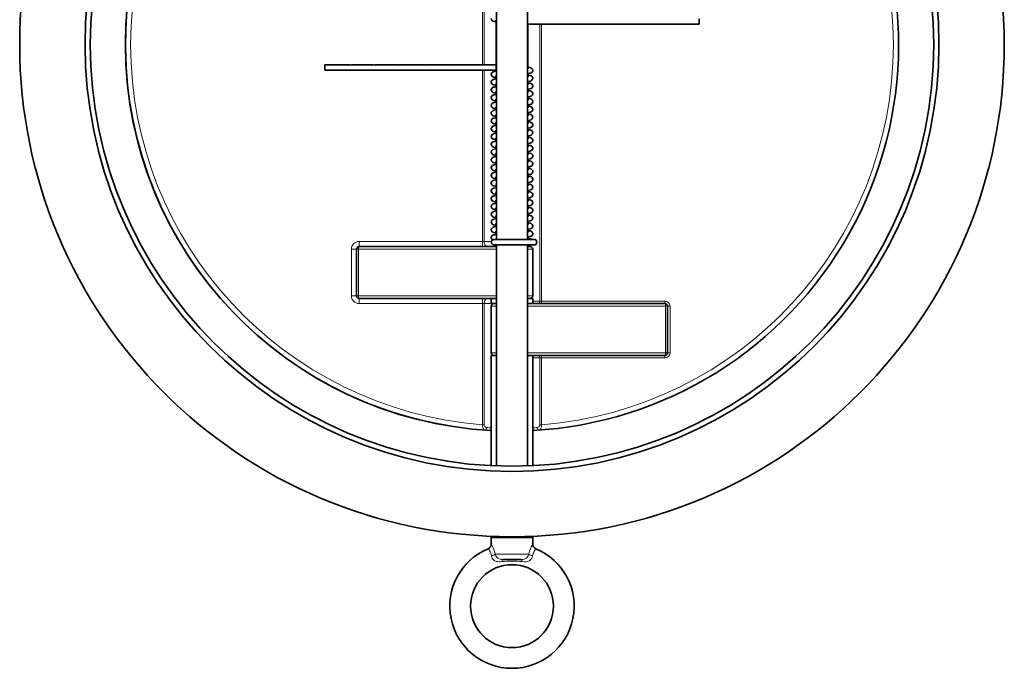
# Model space of a CAD drawing. Extents: x 60 to 778, y 256 to 905.
# Tile 2 of 12: x 332 to 522, y 256 to 381. Entities that reach past the tile are written whole.
import ezdxf

# ---------------------------------------------------------------- set-up
doc = ezdxf.new("R2010")
doc.units = 0

msp = doc.modelspace()

# ---------------------------------------------------------------- linework, layer by layer
at = {"color": 7, "lineweight": 13}
for p, q in [((421.54, 372.73), (421.54, 426.18)), ((421.9, 372.73), (421.9, 426.18)), ((432.6, 327.18), (432.6, 380.63)), ((432.96, 327.18), (432.96, 380.63)), ((421.54, 338.68), (421.54, 371.73)), ((421.9, 338.68), (421.9, 371.73)), ((421.54, 338.68), (397.75, 338.68)), ((397.62, 337.18), (424.25, 337.18)), ((397.62, 328.18), (424.25, 328.18)), ((432.96, 327.18), (456.75, 327.18)), ((421.54, 326.68), (397.75, 326.68)), ((421.54, 303.3), (421.54, 326.68)), ((421.9, 303.3), (421.9, 326.68)), ((430.25, 326.18), (456.88, 326.18)), ((430.25, 317.18), (456.88, 317.18)), ((432.6, 303.3), (432.6, 316.18)), ((432.96, 303.3), (432.96, 316.18)), ((432.96, 316.18), (456.75, 316.18))]:
    msp.add_line(p, q, dxfattribs=at)
at = {"color": 7, "lineweight": 35}
for p, q in [((424.25, 414.33), (424.25, 339.03)), ((430.25, 414.33), (430.25, 339.03)), ((397.75, 337.68), (424.25, 337.68)), ((424.25, 338.03), (424.25, 295.36)), ((430.25, 338.03), (430.25, 295.36)), ((397.75, 327.68), (424.25, 327.68)), ((430.25, 326.68), (456.75, 326.68)), ((423.25, 316.68), (423.25, 295.4)), ((430.25, 316.68), (456.75, 316.68)), ((431.25, 316.68), (431.25, 295.4))]:
    msp.add_line(p, q, dxfattribs=at)
at = {"color": 7, "lineweight": 35, "ltscale": 0.013646}
for p, q in [((423.98, 381.27), (424.25, 381.32)), ((430.52, 372.09), (430.25, 372.04))]:
    msp.add_line(p, q, dxfattribs=at)
at = {"color": 7, "lineweight": 13, "ltscale": 0.477554}
msp.add_line((424.1, 371.53), (424.1, 381.08), dxfattribs=at)
at = {"color": 7, "lineweight": 35, "ltscale": 0.488479}
msp.add_line((424.25, 381.32), (424.25, 371.55), dxfattribs=at)
at = {"color": 7, "lineweight": 35, "ltscale": 0.416539}
msp.add_line((424.25, 372.73), (424.25, 381.06), dxfattribs=at)
at = {"color": 7, "lineweight": 13, "ltscale": 0.417449}
msp.add_line((430.4, 372.28), (430.4, 380.63), dxfattribs=at)
at = {"color": 7, "lineweight": 35, "ltscale": 0.241701}
for p, q in [((463.35, 380.63), (458.51, 380.63)), ((391.16, 372.73), (395.99, 372.73)), ((405.66, 371.73), (410.49, 371.73)), ((410.49, 371.73), (415.33, 371.73))]:
    msp.add_line(p, q, dxfattribs=at)
at = {"color": 7, "lineweight": 35, "ltscale": 0.241699}
for p, q in [((395.99, 371.73), (400.82, 371.73)), ((400.82, 371.73), (405.66, 371.73))]:
    msp.add_line(p, q, dxfattribs=at)
at = {"color": 7, "lineweight": 35, "ltscale": 0.258362}
msp.add_line((415.33, 371.73), (420.49, 371.73), dxfattribs=at)
at = {"color": 7, "lineweight": 35, "ltscale": 0.013614}
msp.add_line((424.25, 370.54), (423.98, 370.49), dxfattribs=at)
at = {"color": 7, "lineweight": 35, "ltscale": 0.009056}
msp.add_line((424.25, 371.55), (424.25, 371.73), dxfattribs=at)
at = {"color": 7, "lineweight": 35, "ltscale": 0.024581}
msp.add_line((424.25, 370.54), (424.25, 370.05), dxfattribs=at)
at = {"color": 7, "lineweight": 35, "ltscale": 0.013636}
msp.add_line((430.52, 370.59), (430.25, 370.54), dxfattribs=at)
at = {"color": 7, "lineweight": 13, "ltscale": 0.013632}
for p, q in [((430.4, 370.78), (430.4, 371.05)), ((424.1, 370.03), (424.1, 370.3)), ((430.4, 355.78), (430.4, 356.05)), ((424.1, 341.53), (424.1, 341.8))]:
    msp.add_line(p, q, dxfattribs=at)
at = {"color": 7, "lineweight": 35, "ltscale": 0.013593}
msp.add_line((424.25, 369.04), (423.98, 368.99), dxfattribs=at)
at = {"color": 7, "lineweight": 13, "ltscale": 0.013635}
msp.add_line((424.1, 368.53), (424.1, 368.8), dxfattribs=at)
at = {"color": 7, "lineweight": 35, "ltscale": 0.002516}
msp.add_line((424.25, 370.05), (424.2, 370.04), dxfattribs=at)
at = {"color": 7, "lineweight": 35, "ltscale": 0.011701}
msp.add_line((424.25, 370.05), (424.25, 370.28), dxfattribs=at)
at = {"color": 7, "lineweight": 35, "ltscale": 0.024558}
for p, q in [((424.25, 369.04), (424.25, 368.55)), ((424.25, 358.54), (424.25, 358.05)), ((424.25, 348.04), (424.25, 347.55)), ((424.25, 340.54), (424.25, 340.05))]:
    msp.add_line(p, q, dxfattribs=at)
at = {"color": 7, "lineweight": 35, "ltscale": 0.011679}
for p, q in [((424.25, 368.55), (424.25, 368.78)), ((424.25, 356.55), (424.25, 356.78)), ((424.25, 343.05), (424.25, 343.28))]:
    msp.add_line(p, q, dxfattribs=at)
at = {"color": 7, "lineweight": 35, "ltscale": 0.00386}
msp.add_line((430.33, 369.05), (430.25, 369.04), dxfattribs=at)
at = {"color": 7, "lineweight": 35, "ltscale": 0.009959}
msp.add_line((430.52, 369.09), (430.32, 369.05), dxfattribs=at)
at = {"color": 7, "lineweight": 13, "ltscale": 0.01362}
msp.add_line((430.4, 369.28), (430.4, 369.55), dxfattribs=at)
at = {"color": 7, "lineweight": 35, "ltscale": 0.013592}
for p, q in [((424.25, 367.54), (423.98, 367.49)), ((424.25, 363.04), (423.98, 362.99))]:
    msp.add_line(p, q, dxfattribs=at)
at = {"color": 7, "lineweight": 13, "ltscale": 0.013633}
for p, q in [((424.1, 367.03), (424.1, 367.3)), ((424.1, 353.53), (424.1, 353.8)), ((424.1, 350.53), (424.1, 350.8))]:
    msp.add_line(p, q, dxfattribs=at)
at = {"color": 7, "lineweight": 35, "ltscale": 0.024559}
for p, q in [((424.25, 367.54), (424.25, 367.05)), ((424.25, 351.04), (424.25, 350.55))]:
    msp.add_line(p, q, dxfattribs=at)
at = {"color": 7, "lineweight": 35, "ltscale": 0.01168}
for p, q in [((424.25, 367.05), (424.25, 367.28)), ((424.25, 359.55), (424.25, 359.78)), ((424.25, 353.55), (424.25, 353.78))]:
    msp.add_line(p, q, dxfattribs=at)
at = {"color": 7, "lineweight": 35, "ltscale": 0.013629}
msp.add_line((430.52, 367.59), (430.25, 367.54), dxfattribs=at)
at = {"color": 7, "lineweight": 13, "ltscale": 0.013621}
for p, q in [((430.4, 367.78), (430.4, 368.05)), ((430.4, 363.28), (430.4, 363.55))]:
    msp.add_line(p, q, dxfattribs=at)
at = {"color": 7, "lineweight": 35, "ltscale": 0.013604}
msp.add_line((424.25, 366.04), (423.98, 365.99), dxfattribs=at)
at = {"color": 7, "lineweight": 13, "ltscale": 0.01364}
for p, q in [((424.1, 365.53), (424.1, 365.8)), ((424.1, 343.03), (424.1, 343.3))]:
    msp.add_line(p, q, dxfattribs=at)
at = {"color": 7, "lineweight": 35, "ltscale": 0.02456}
for p, q in [((424.25, 366.04), (424.25, 365.55)), ((424.25, 343.54), (424.25, 343.05))]:
    msp.add_line(p, q, dxfattribs=at)
at = {"color": 7, "lineweight": 35, "ltscale": 0.011688}
for p, q in [((424.25, 365.55), (424.25, 365.78)), ((424.25, 349.05), (424.25, 349.28))]:
    msp.add_line(p, q, dxfattribs=at)
at = {"color": 7, "lineweight": 13, "ltscale": 0.013622}
for p, q in [((430.4, 366.28), (430.4, 366.55)), ((424.1, 347.53), (424.1, 347.8))]:
    msp.add_line(p, q, dxfattribs=at)
at = {"color": 7, "lineweight": 13, "ltscale": 0.013625}
for p, q in [((430.4, 364.78), (430.4, 365.05)), ((430.4, 342.28), (430.4, 342.55))]:
    msp.add_line(p, q, dxfattribs=at)
at = {"color": 7, "lineweight": 35, "ltscale": 0.001911}
msp.add_line((430.52, 366.09), (430.48, 366.08), dxfattribs=at)
at = {"color": 7, "lineweight": 35, "ltscale": 0.013595}
for p, q in [((424.25, 364.54), (423.98, 364.49)), ((430.52, 348.09), (430.25, 348.04))]:
    msp.add_line(p, q, dxfattribs=at)
at = {"color": 7, "lineweight": 13, "ltscale": 0.013641}
msp.add_line((424.1, 364.03), (424.1, 364.3), dxfattribs=at)
at = {"color": 7, "lineweight": 35, "ltscale": 0.024572}
for p, q in [((424.25, 364.54), (424.25, 364.05)), ((424.25, 345.04), (424.25, 344.55))]:
    msp.add_line(p, q, dxfattribs=at)
at = {"color": 7, "lineweight": 35, "ltscale": 0.011683}
msp.add_line((424.25, 364.05), (424.25, 364.28), dxfattribs=at)
at = {"color": 7, "lineweight": 35, "ltscale": 0.024562}
for p, q in [((424.25, 363.04), (424.25, 362.55)), ((424.25, 355.54), (424.25, 355.05))]:
    msp.add_line(p, q, dxfattribs=at)
at = {"color": 7, "lineweight": 35, "ltscale": 0.013652}
msp.add_line((430.52, 364.59), (430.25, 364.54), dxfattribs=at)
at = {"color": 7, "lineweight": 35, "ltscale": 0.000224}
msp.add_line((423.99, 361.49), (423.98, 361.49), dxfattribs=at)
at = {"color": 7, "lineweight": 13, "ltscale": 0.013634}
msp.add_line((424.1, 362.53), (424.1, 362.8), dxfattribs=at)
at = {"color": 7, "lineweight": 13, "ltscale": 0.013658}
msp.add_line((424.1, 361.03), (424.1, 361.3), dxfattribs=at)
at = {"color": 7, "lineweight": 35, "ltscale": 0.004168}
msp.add_line((424.17, 362.79), (424.25, 362.78), dxfattribs=at)
at = {"color": 7, "lineweight": 35, "ltscale": 0.011662}
msp.add_line((424.25, 362.55), (424.25, 362.78), dxfattribs=at)
at = {"color": 7, "lineweight": 35, "ltscale": 0.024556}
msp.add_line((424.25, 361.54), (424.25, 361.05), dxfattribs=at)
at = {"color": 7, "lineweight": 35, "ltscale": 0.011684}
for p, q in [((424.25, 361.05), (424.25, 361.28)), ((424.25, 355.05), (424.25, 355.28))]:
    msp.add_line(p, q, dxfattribs=at)
at = {"color": 7, "lineweight": 35, "ltscale": 0.013638}
msp.add_line((430.52, 361.59), (430.25, 361.54), dxfattribs=at)
at = {"color": 7, "lineweight": 13, "ltscale": 0.013616}
msp.add_line((430.4, 361.78), (430.4, 362.05), dxfattribs=at)
at = {"color": 7, "lineweight": 35, "ltscale": 0.013585}
for p, q in [((424.25, 360.04), (423.98, 359.99)), ((424.25, 349.54), (423.98, 349.49)), ((430.52, 346.59), (430.25, 346.54))]:
    msp.add_line(p, q, dxfattribs=at)
at = {"color": 7, "lineweight": 13, "ltscale": 0.013618}
msp.add_line((424.1, 359.53), (424.1, 359.8), dxfattribs=at)
at = {"color": 7, "lineweight": 35, "ltscale": 0.024564}
msp.add_line((424.25, 360.04), (424.25, 359.55), dxfattribs=at)
at = {"color": 7, "lineweight": 35, "ltscale": 0.013632}
msp.add_line((430.52, 360.09), (430.25, 360.04), dxfattribs=at)
at = {"color": 7, "lineweight": 13, "ltscale": 0.013623}
for p, q in [((430.4, 360.28), (430.4, 360.55)), ((430.4, 349.78), (430.4, 350.05))]:
    msp.add_line(p, q, dxfattribs=at)
at = {"color": 7, "lineweight": 35, "ltscale": 0.000901}
msp.add_line((431.25, 359.66), (431.25, 359.64), dxfattribs=at)
at = {"color": 7, "lineweight": 13, "ltscale": 0.013639}
for p, q in [((424.1, 358.03), (424.1, 358.3)), ((430.4, 343.78), (430.4, 344.05))]:
    msp.add_line(p, q, dxfattribs=at)
at = {"color": 7, "lineweight": 35, "ltscale": 0.011678}
msp.add_line((424.25, 358.05), (424.25, 358.28), dxfattribs=at)
at = {"color": 7, "lineweight": 35, "ltscale": 0.013643}
msp.add_line((430.52, 358.59), (430.25, 358.54), dxfattribs=at)
at = {"color": 7, "lineweight": 13, "ltscale": 0.013614}
msp.add_line((430.4, 358.78), (430.4, 359.05), dxfattribs=at)
at = {"color": 7, "lineweight": 13, "ltscale": 0.013609}
msp.add_line((430.4, 357.28), (430.4, 357.55), dxfattribs=at)
at = {"color": 7, "lineweight": 35, "ltscale": 0.013586}
msp.add_line((424.25, 357.04), (423.98, 356.99), dxfattribs=at)
at = {"color": 7, "lineweight": 35, "ltscale": 0.013584}
for p, q in [((424.25, 355.54), (423.98, 355.49)), ((424.25, 351.04), (423.98, 350.99))]:
    msp.add_line(p, q, dxfattribs=at)
at = {"color": 7, "lineweight": 13, "ltscale": 0.013651}
msp.add_line((424.1, 356.53), (424.1, 356.8), dxfattribs=at)
at = {"color": 7, "lineweight": 13, "ltscale": 0.013636}
msp.add_line((424.1, 355.03), (424.1, 355.3), dxfattribs=at)
at = {"color": 7, "lineweight": 35, "ltscale": 0.024551}
msp.add_line((424.25, 357.04), (424.25, 356.55), dxfattribs=at)
at = {"color": 7, "lineweight": 35, "ltscale": 0.013624}
msp.add_line((430.52, 357.09), (430.25, 357.04), dxfattribs=at)
at = {"color": 7, "lineweight": 35, "ltscale": 0.002023}
msp.add_line((430.29, 355.55), (430.25, 355.54), dxfattribs=at)
at = {"color": 7, "lineweight": 35, "ltscale": 0.011785}
msp.add_line((430.52, 355.59), (430.29, 355.54), dxfattribs=at)
at = {"color": 7, "lineweight": 35, "ltscale": 0.013589}
for p, q in [((424.25, 354.04), (423.98, 353.99)), ((430.52, 345.09), (430.25, 345.04))]:
    msp.add_line(p, q, dxfattribs=at)
at = {"color": 7, "lineweight": 35, "ltscale": 0.024555}
msp.add_line((424.25, 354.04), (424.25, 353.55), dxfattribs=at)
at = {"color": 7, "lineweight": 35, "ltscale": 0.013612}
msp.add_line((430.52, 354.09), (430.25, 354.04), dxfattribs=at)
at = {"color": 7, "lineweight": 13, "ltscale": 0.013629}
for p, q in [((430.4, 354.28), (430.4, 354.55)), ((424.1, 346.03), (424.1, 346.3)), ((430.4, 339.28), (430.4, 339.55))]:
    msp.add_line(p, q, dxfattribs=at)
at = {"color": 7, "lineweight": 35, "ltscale": 0.013573}
msp.add_line((424.25, 352.54), (423.98, 352.49), dxfattribs=at)
at = {"color": 7, "lineweight": 13, "ltscale": 0.013628}
for p, q in [((424.1, 352.03), (424.1, 352.3)), ((430.4, 351.28), (430.4, 351.55))]:
    msp.add_line(p, q, dxfattribs=at)
at = {"color": 7, "lineweight": 35, "ltscale": 0.024578}
msp.add_line((424.25, 352.54), (424.25, 352.05), dxfattribs=at)
at = {"color": 7, "lineweight": 35, "ltscale": 0.011695}
msp.add_line((424.25, 352.05), (424.25, 352.28), dxfattribs=at)
at = {"color": 7, "lineweight": 13, "ltscale": 0.013627}
for p, q in [((430.4, 352.78), (430.4, 353.05)), ((430.4, 346.78), (430.4, 347.05))]:
    msp.add_line(p, q, dxfattribs=at)
at = {"color": 7, "lineweight": 35, "ltscale": 0.011675}
for p, q in [((424.25, 350.55), (424.25, 350.78)), ((424.25, 347.55), (424.25, 347.78))]:
    msp.add_line(p, q, dxfattribs=at)
at = {"color": 7, "lineweight": 35, "ltscale": 0.013606}
msp.add_line((430.52, 351.09), (430.25, 351.04), dxfattribs=at)
at = {"color": 7, "lineweight": 13, "ltscale": 0.013631}
for p, q in [((424.1, 349.03), (424.1, 349.3)), ((424.1, 344.53), (424.1, 344.8))]:
    msp.add_line(p, q, dxfattribs=at)
at = {"color": 7, "lineweight": 35, "ltscale": 0.001374}
msp.add_line((424.22, 349.29), (424.25, 349.28), dxfattribs=at)
at = {"color": 7, "lineweight": 35, "ltscale": 0.02457}
msp.add_line((424.25, 349.54), (424.25, 349.05), dxfattribs=at)
at = {"color": 7, "lineweight": 13, "ltscale": 0.013637}
msp.add_line((430.4, 348.28), (430.4, 348.55), dxfattribs=at)
at = {"color": 7, "lineweight": 35, "ltscale": 0.013579}
msp.add_line((424.25, 346.54), (423.98, 346.49), dxfattribs=at)
at = {"color": 7, "lineweight": 35, "ltscale": 0.024563}
for p, q in [((424.25, 346.54), (424.25, 346.05)), ((424.25, 342.04), (424.25, 341.55))]:
    msp.add_line(p, q, dxfattribs=at)
at = {"color": 7, "lineweight": 35, "ltscale": 0.011674}
for p, q in [((424.25, 346.05), (424.25, 346.28)), ((424.25, 341.55), (424.25, 341.78))]:
    msp.add_line(p, q, dxfattribs=at)
at = {"color": 7, "lineweight": 35, "ltscale": 0.01167}
msp.add_line((424.25, 344.55), (424.25, 344.78), dxfattribs=at)
at = {"color": 7, "lineweight": 13, "ltscale": 0.01361}
msp.add_line((430.4, 345.28), (430.4, 345.55), dxfattribs=at)
at = {"color": 7, "lineweight": 35, "ltscale": 0.013565}
for p, q in [((424.25, 343.54), (423.98, 343.49)), ((430.52, 340.59), (430.25, 340.54))]:
    msp.add_line(p, q, dxfattribs=at)
at = {"color": 7, "lineweight": 35, "ltscale": 0.013575}
msp.add_line((424.25, 342.04), (423.98, 341.99), dxfattribs=at)
at = {"color": 7, "lineweight": 35, "ltscale": 0.013566}
msp.add_line((430.52, 343.59), (430.25, 343.54), dxfattribs=at)
at = {"color": 7, "lineweight": 35, "ltscale": 0.000439}
msp.add_line((430.26, 342.04), (430.25, 342.04), dxfattribs=at)
at = {"color": 7, "lineweight": 35, "ltscale": 0.013328}
msp.add_line((430.52, 342.09), (430.26, 342.04), dxfattribs=at)
at = {"color": 7, "lineweight": 35, "ltscale": 0.013583}
msp.add_line((424.25, 340.54), (423.98, 340.49), dxfattribs=at)
at = {"color": 7, "lineweight": 13, "ltscale": 0.013644}
for p, q in [((424.1, 340.03), (424.1, 340.3)), ((430.4, 340.78), (430.4, 341.05))]:
    msp.add_line(p, q, dxfattribs=at)
at = {"color": 7, "lineweight": 35, "ltscale": 0.011668}
msp.add_line((424.25, 340.05), (424.25, 340.28), dxfattribs=at)
at = {"color": 7, "lineweight": 35, "ltscale": 0.007628}
msp.add_line((430.4, 341.05), (430.25, 341.03), dxfattribs=at)
at = {"color": 7, "lineweight": 13, "ltscale": 0.05}
for p, q in [((397.75, 338.68), (397.75, 337.68)), ((421.54, 338.68), (421.54, 337.68)), ((396.25, 337.18), (397.25, 337.18)), ((396.25, 328.18), (397.25, 328.18)), ((397.75, 326.68), (397.75, 327.68)), ((421.54, 326.68), (421.54, 327.68))]:
    msp.add_line(p, q, dxfattribs=at)
at = {"color": 7, "lineweight": 13, "ltscale": 0.017677}
for p, q in [((421.54, 338.68), (421.9, 338.68)), ((432.6, 327.18), (432.96, 327.18)), ((421.54, 326.68), (421.9, 326.68)), ((432.6, 316.18), (432.96, 316.18)), ((421.54, 303.3), (421.9, 303.3)), ((432.6, 303.3), (432.96, 303.3))]:
    msp.add_line(p, q, dxfattribs=at)
at = {"color": 7, "lineweight": 13, "ltscale": 0.070227}
msp.add_line((421.9, 338.68), (423.3, 338.68), dxfattribs=at)
at = {"color": 7, "lineweight": 35, "ltscale": 0.007805}
msp.add_line((423.78, 339.03), (423.94, 339.03), dxfattribs=at)
at = {"color": 7, "lineweight": 35, "ltscale": 0.007599}
msp.add_line((423.78, 339.03), (423.93, 339.03), dxfattribs=at)
at = {"color": 7, "lineweight": 35, "ltscale": 0.003525}
msp.add_line((424.25, 339.04), (424.18, 339.03), dxfattribs=at)
at = {"color": 7, "lineweight": 35, "ltscale": 0.000508}
msp.add_line((424.25, 339.04), (424.25, 339.03), dxfattribs=at)
at = {"color": 7, "lineweight": 35, "ltscale": 0.198943}
msp.add_line((427.72, 339.03), (431.7, 339.03), dxfattribs=at)
at = {"color": 7, "lineweight": 35, "ltscale": 0.005756}
msp.add_line((430.54, 339.11), (430.42, 339.09), dxfattribs=at)
at = {"color": 7, "lineweight": 13, "ltscale": 0.45}
for p, q in [((396.25, 337.18), (396.25, 328.18)), ((397.62, 328.18), (397.62, 337.18)), ((456.88, 326.18), (456.88, 317.18)), ((457.75, 317.18), (457.75, 326.18))]:
    msp.add_line(p, q, dxfattribs=at)
at = {"color": 7, "lineweight": 13, "ltscale": 0.018449}
for p, q in [((397.62, 337.18), (397.25, 337.18)), ((397.62, 328.18), (397.25, 328.18)), ((456.88, 326.18), (457.25, 326.18)), ((456.88, 317.18), (457.25, 317.18))]:
    msp.add_line(p, q, dxfattribs=at)
at = {"color": 7, "lineweight": 35, "ltscale": 0.45}
for p, q in [((397.25, 328.18), (397.25, 337.18)), ((431.25, 337.18), (431.25, 328.18)), ((423.25, 326.18), (423.25, 317.18)), ((457.25, 326.18), (457.25, 317.18))]:
    msp.add_line(p, q, dxfattribs=at)
at = {"color": 7, "lineweight": 35, "ltscale": 0.023607}
msp.add_line((423.78, 338.03), (424.25, 338.03), dxfattribs=at)
at = {"color": 7, "lineweight": 35, "ltscale": 0.007843}
msp.add_line((423.78, 338.03), (423.94, 338.03), dxfattribs=at)
at = {"color": 7, "lineweight": 35, "ltscale": 0.189178}
msp.add_line((423.94, 338.03), (427.72, 338.03), dxfattribs=at)
at = {"color": 7, "lineweight": 35, "ltscale": 0.0175}
msp.add_line((424.25, 338.03), (424.25, 337.68), dxfattribs=at)
at = {"color": 7, "lineweight": 35, "ltscale": 0.198944}
msp.add_line((427.72, 338.03), (431.7, 338.03), dxfattribs=at)
at = {"color": 7, "lineweight": 35, "ltscale": 0.025006}
for p, q in [((430.25, 337.68), (430.75, 337.68)), ((430.25, 327.68), (430.75, 327.68)), ((423.75, 326.68), (424.25, 326.68))]:
    msp.add_line(p, q, dxfattribs=at)
at = {"color": 7, "lineweight": 13, "ltscale": 0.050014}
for p, q in [((430.25, 337.18), (431.25, 337.18)), ((430.25, 328.18), (431.25, 328.18)), ((423.25, 326.18), (424.25, 326.18)), ((423.25, 317.18), (424.25, 317.18))]:
    msp.add_line(p, q, dxfattribs=at)
at = {"color": 7, "lineweight": 13, "ltscale": 0.017501}
msp.add_line((430.4, 337.68), (430.4, 338.03), dxfattribs=at)
at = {"color": 7, "lineweight": 35, "ltscale": 0.001753}
msp.add_line((397.27, 328.03), (397.26, 328.07), dxfattribs=at)
at = {"color": 7, "lineweight": 35, "ltscale": 0.002133}
msp.add_line((397.32, 327.92), (397.3, 327.96), dxfattribs=at)
at = {"color": 7, "lineweight": 35, "ltscale": 0.05}
for p, q in [((423.25, 326.68), (423.25, 327.68)), ((431.25, 326.68), (431.25, 327.68))]:
    msp.add_line(p, q, dxfattribs=at)
at = {"color": 7, "lineweight": 35, "ltscale": 0.050002}
for p, q in [((423.25, 327.68), (424.25, 327.68)), ((430.25, 327.68), (431.25, 327.68)), ((423.25, 326.68), (424.25, 326.68)), ((424.25, 316.68), (423.25, 316.68)), ((431.25, 316.68), (430.25, 316.68))]:
    msp.add_line(p, q, dxfattribs=at)
at = {"color": 7, "lineweight": 13, "ltscale": 0.067677}
for p, q in [((432.6, 327.18), (431.25, 327.18)), ((432.6, 316.18), (431.25, 316.18))]:
    msp.add_line(p, q, dxfattribs=at)
at = {"color": 7, "lineweight": 13, "ltscale": 0.025}
for p, q in [((432.96, 327.18), (432.96, 326.68)), ((456.75, 327.18), (456.75, 326.68)), ((457.75, 326.18), (457.25, 326.18)), ((432.96, 316.18), (432.96, 316.68)), ((456.75, 316.18), (456.75, 316.68)), ((457.75, 317.18), (457.25, 317.18))]:
    msp.add_line(p, q, dxfattribs=at)
at = {"color": 7, "lineweight": 13, "ltscale": 0.092561}
msp.add_line((421.9, 326.68), (423.75, 326.68), dxfattribs=at)
at = {"color": 7, "lineweight": 13, "ltscale": 0.002432}
msp.add_line((416.48, 282.29), (416.53, 282.29), dxfattribs=at)
at = {"color": 7, "lineweight": 35, "ltscale": 0.073579}
for p, q in [((423.25, 281.76), (423.25, 280.29)), ((431.25, 281.76), (431.25, 280.29))]:
    msp.add_line(p, q, dxfattribs=at)
at = {"color": 7, "lineweight": 35, "ltscale": 0.01615}
for p, q in [((423.55, 281.75), (423.32, 281.52)), ((430.95, 281.75), (431.18, 281.52))]:
    msp.add_line(p, q, dxfattribs=at)
at = {"color": 7, "lineweight": 35, "ltscale": 0.102267}
msp.add_line((423.32, 281.52), (425.37, 281.52), dxfattribs=at)
at = {"color": 7, "lineweight": 35, "ltscale": 0.290634}
msp.add_line((425.37, 281.52), (431.18, 281.52), dxfattribs=at)
at = {"color": 7, "lineweight": 13, "ltscale": 0.002236}
msp.add_line((437.98, 282.29), (438.02, 282.29), dxfattribs=at)
at = {"color": 7, "lineweight": 13, "ltscale": 0.326337}
msp.add_line((430.51, 278.29), (423.99, 278.29), dxfattribs=at)
at = {"color": 7, "lineweight": 35, "ltscale": 0.180002}
msp.add_line((429.05, 277.29), (425.45, 277.29), dxfattribs=at)
at = {"color": 7, "lineweight": 35}
for points in [[(424.25, 381.06), (423.84, 381.13), (423.61, 381.19), (423.45, 381.28), (423.33, 381.42), (423.26, 381.58), (423.25, 381.71)], [(434.01, 380.63), (431.09, 380.63), (430.25, 380.63)], [(439.18, 380.63), (435.04, 380.63), (434.41, 380.63), (434.21, 380.63), (434.01, 380.63)], [(444.01, 380.63), (440.18, 380.63), (439.58, 380.63), (439.38, 380.63), (439.18, 380.63)], [(448.84, 380.63), (445.02, 380.63), (444.41, 380.63), (444.21, 380.63), (444.01, 380.63)], [(453.68, 380.63), (449.85, 380.63), (449.25, 380.63), (449.05, 380.63), (448.85, 380.63)], [(458.51, 380.63), (458.31, 380.63), (457.91, 380.63), (456.1, 380.63), (454.28, 380.63), (453.88, 380.63), (453.68, 380.63)], [(395.99, 372.72), (396.19, 372.73), (396.59, 372.73), (398.41, 372.73), (400.22, 372.73), (400.62, 372.73), (400.82, 372.72)], [(400.82, 372.73), (404.65, 372.73), (405.25, 372.73), (405.46, 372.73), (405.66, 372.72)], [(405.66, 372.73), (409.48, 372.73), (410.09, 372.73), (410.29, 372.73), (410.49, 372.72)], [(410.49, 372.73), (414.32, 372.73), (414.92, 372.73), (415.12, 372.73), (415.32, 372.72)], [(415.33, 372.73), (419.46, 372.73), (420.09, 372.73), (420.29, 372.73), (420.49, 372.73)], [(420.49, 372.73), (423.41, 372.73), (424.25, 372.73)], [(391.16, 371.73), (394.98, 371.73), (395.59, 371.73), (395.79, 371.73), (395.99, 371.73)], [(420.49, 371.73), (423.43, 371.73), (424.25, 371.73)], [(424.25, 371.55), (423.84, 371.48), (423.62, 371.42), (423.46, 371.33), (423.33, 371.19), (423.26, 371.02), (423.25, 370.94)], [(423.25, 370.94), (423.28, 370.76), (423.36, 370.6), (423.49, 370.48), (423.68, 370.39)], [(430.25, 372.3), (430.67, 372.23), (430.89, 372.17), (431.05, 372.08), (431.17, 371.94), (431.24, 371.78), (431.25, 371.64)], [(431.25, 371.64), (431.21, 371.47), (431.12, 371.32), (430.97, 371.2), (430.76, 371.12), (430.44, 371.06), (430.25, 371.03)], [(430.26, 370.8), (430.78, 370.71), (430.9, 370.66)], [(430.89, 370.67), (431.07, 370.56), (431.19, 370.4), (431.25, 370.23), (431.25, 370.14)], [(424.2, 370.04), (423.81, 369.98), (423.59, 369.91), (423.42, 369.8), (423.31, 369.65), (423.26, 369.48), (423.25, 369.44)], [(423.25, 369.44), (423.28, 369.26), (423.36, 369.1), (423.52, 368.96), (423.71, 368.88), (424, 368.82), (424.25, 368.78)], [(423.68, 370.39), (423.95, 370.33), (424.25, 370.28)], [(431.25, 370.14), (431.21, 369.97), (431.11, 369.81), (430.97, 369.7), (430.77, 369.62), (430.45, 369.56), (430.25, 369.53)], [(430.25, 369.3), (430.67, 369.23), (430.9, 369.16), (431.05, 369.08), (431.17, 368.94), (431.24, 368.78), (431.25, 368.64)], [(431.25, 368.64), (431.21, 368.47), (431.12, 368.32), (430.96, 368.19), (430.76, 368.12), (430.48, 368.06)], [(424.25, 368.55), (423.83, 368.48), (423.61, 368.42), (423.45, 368.33), (423.33, 368.19), (423.26, 368.03), (423.25, 367.94)], [(424.25, 367.05), (423.83, 366.98), (423.62, 366.92), (423.45, 366.83), (423.33, 366.69), (423.26, 366.53), (423.25, 366.44)], [(423.4, 367.55), (423.54, 367.44), (423.73, 367.37), (424.04, 367.31), (424.25, 367.28)], [(430.25, 367.8), (430.53, 367.76), (430.61, 367.74), (430.65, 367.74), (430.69, 367.72)], [(431.25, 367.14), (431.21, 366.97), (431.11, 366.81), (430.97, 366.7), (430.78, 366.62), (430.47, 366.56), (430.25, 366.53)], [(430.69, 367.73), (430.91, 367.66), (431.07, 367.56), (431.19, 367.4), (431.25, 367.23), (431.25, 367.14)], [(423.25, 366.44), (423.28, 366.26), (423.36, 366.1), (423.49, 365.98), (423.68, 365.89), (423.95, 365.83), (424.25, 365.78)], [(423.25, 364.94), (423.28, 364.76), (423.36, 364.6), (423.5, 364.47), (423.69, 364.38), (423.99, 364.32), (424.25, 364.28)], [(424.25, 365.55), (423.85, 365.49), (423.64, 365.43), (423.45, 365.32)], [(430.25, 366.3), (430.66, 366.23), (430.87, 366.18), (431.05, 366.08), (431.17, 365.94), (431.24, 365.78), (431.25, 365.64)], [(431.25, 365.64), (431.21, 365.47), (431.12, 365.32), (430.96, 365.19), (430.75, 365.12), (430.71, 365.11)], [(424.25, 364.05), (423.83, 363.98), (423.6, 363.92), (423.46, 363.83), (423.33, 363.7), (423.26, 363.53), (423.25, 363.44)], [(423.25, 363.44), (423.28, 363.26), (423.36, 363.1), (423.49, 362.98), (423.68, 362.89), (423.97, 362.82), (424.17, 362.79)], [(430.25, 364.8), (430.37, 364.78), (430.42, 364.77), (430.45, 364.77)], [(431.25, 364.14), (431.21, 363.97), (431.12, 363.82), (430.97, 363.7), (430.77, 363.62), (430.44, 363.56), (430.25, 363.53)], [(430.25, 363.3), (430.67, 363.23), (430.88, 363.17), (431.06, 363.07), (431.17, 362.94), (431.23, 362.82), (431.25, 362.64)], [(430.45, 364.77), (430.78, 364.71), (430.97, 364.63), (431.12, 364.52), (431.21, 364.36), (431.25, 364.18), (431.25, 364.14)], [(423.7, 362.45), (423.51, 362.37), (423.38, 362.26), (423.29, 362.11), (423.25, 361.94)], [(423.25, 361.94), (423.28, 361.76), (423.36, 361.6), (423.49, 361.48), (423.67, 361.39), (423.95, 361.33), (424.25, 361.28)], [(424.25, 361.05), (423.83, 360.98), (423.62, 360.92), (423.45, 360.83), (423.33, 360.69), (423.26, 360.53), (423.25, 360.44)], [(424.25, 362.55), (423.86, 362.49), (423.78, 362.47), (423.7, 362.45)], [(430.92, 362.17), (430.7, 362.11), (430.31, 362.04), (430.25, 362.03)], [(430.25, 361.8), (430.68, 361.73), (430.91, 361.66), (431.07, 361.56), (431.19, 361.4), (431.25, 361.23), (431.25, 361.14)], [(431.25, 361.14), (431.21, 360.97), (431.11, 360.81), (430.97, 360.7), (430.75, 360.62), (430.43, 360.56), (430.25, 360.53)], [(431.25, 362.64), (431.21, 362.47), (431.12, 362.32), (430.96, 362.19), (430.92, 362.17)], [(423.25, 360.44), (423.28, 360.26), (423.36, 360.1), (423.49, 359.98), (423.69, 359.89), (423.91, 359.83)], [(423.91, 359.5), (423.65, 359.43), (423.47, 359.34), (423.36, 359.23), (423.27, 359.07), (423.25, 358.94)], [(424.25, 359.55), (424.02, 359.52), (423.96, 359.51), (423.91, 359.49)], [(430.25, 360.3), (430.67, 360.23), (430.89, 360.17), (431.05, 360.08), (431.14, 359.98), (431.23, 359.82), (431.25, 359.66)], [(431.25, 359.64), (431.21, 359.47), (431.11, 359.31), (430.96, 359.2), (430.79, 359.13), (430.47, 359.06), (430.25, 359.03)], [(423.25, 358.94), (423.28, 358.76), (423.36, 358.6), (423.5, 358.47), (423.69, 358.39), (423.97, 358.32), (424.25, 358.28)], [(424.25, 358.05), (423.83, 357.98), (423.62, 357.92), (423.45, 357.83), (423.33, 357.69), (423.26, 357.53), (423.25, 357.44)], [(423.25, 357.44), (423.28, 357.26), (423.36, 357.1), (423.49, 356.98), (423.68, 356.89), (423.71, 356.88)], [(430.25, 358.8), (430.67, 358.73), (430.9, 358.66), (431.04, 358.58), (431.17, 358.45), (431.24, 358.28), (431.25, 358.14)], [(431.25, 358.14), (431.21, 357.97), (431.12, 357.82), (430.95, 357.69), (430.74, 357.61), (430.39, 357.55), (430.25, 357.53)], [(430.25, 357.3), (430.85, 357.18), (430.93, 357.15)], [(424.16, 356.54), (423.79, 356.47), (423.57, 356.4), (423.43, 356.31), (423.31, 356.15), (423.26, 355.98), (423.25, 355.94)], [(423.25, 355.94), (423.28, 355.76), (423.36, 355.6), (423.49, 355.48), (423.68, 355.39), (423.95, 355.33), (424.25, 355.28)], [(423.71, 356.88), (423.97, 356.82), (424.25, 356.78)], [(424.25, 356.55), (424.17, 356.53), (424.16, 356.53)], [(431.25, 356.64), (431.21, 356.47), (431.12, 356.32), (430.97, 356.2), (430.78, 356.12), (430.45, 356.06), (430.25, 356.03)], [(430.29, 355.79), (430.7, 355.73), (430.92, 355.66), (431.08, 355.55), (431.19, 355.41), (431.25, 355.24), (431.25, 355.14)], [(430.93, 357.15), (431.09, 357.05), (431.19, 356.9), (431.25, 356.73), (431.25, 356.64)], [(424.25, 355.05), (423.82, 354.98), (423.61, 354.92), (423.45, 354.83), (423.33, 354.69), (423.26, 354.53), (423.25, 354.44)], [(424.25, 353.55), (423.83, 353.48), (423.62, 353.42), (423.45, 353.33), (423.33, 353.19), (423.26, 353.03), (423.25, 352.94)], [(423.47, 353.99), (423.62, 353.91), (423.84, 353.85), (424.25, 353.78)], [(431.25, 353.64), (431.21, 353.47), (431.12, 353.32), (430.97, 353.2), (430.76, 353.12), (430.44, 353.06), (430.25, 353.03)], [(430.27, 354.3), (430.54, 354.26), (430.64, 354.24), (430.68, 354.23), (430.72, 354.22)], [(431.25, 355.14), (431.21, 354.97), (431.12, 354.82), (430.96, 354.69), (430.75, 354.62), (430.44, 354.56)], [(430.72, 354.22), (430.92, 354.15), (431.09, 354.05), (431.19, 353.9), (431.25, 353.73), (431.25, 353.64)], [(423.25, 352.94), (423.28, 352.76), (423.36, 352.6), (423.49, 352.48), (423.69, 352.39), (423.96, 352.33), (424.25, 352.28)], [(424.25, 352.05), (423.83, 351.98), (423.59, 351.91), (423.45, 351.83), (423.38, 351.75)], [(430.25, 352.8), (430.67, 352.73), (430.9, 352.66), (431.04, 352.58), (431.17, 352.45), (431.24, 352.28), (431.25, 352.14)], [(431.25, 352.14), (431.21, 351.97), (431.12, 351.82), (430.96, 351.69), (430.75, 351.62), (430.67, 351.6)], [(423.25, 351.44), (423.28, 351.26), (423.36, 351.1), (423.49, 350.98), (423.67, 350.89), (423.95, 350.83), (424.25, 350.78)], [(424.25, 350.55), (423.84, 350.48), (423.6, 350.42), (423.43, 350.3), (423.31, 350.16), (423.26, 349.98), (423.25, 349.94)], [(423.25, 349.94), (423.28, 349.76), (423.36, 349.6), (423.49, 349.48), (423.68, 349.39), (423.96, 349.32), (424.22, 349.29)], [(430.25, 351.3), (430.41, 351.28), (430.5, 351.26)], [(431.25, 350.64), (431.21, 350.47), (431.12, 350.32), (430.97, 350.2), (430.77, 350.12), (430.45, 350.06), (430.25, 350.03)], [(430.25, 349.8), (430.67, 349.73), (430.88, 349.67), (431.04, 349.58), (431.17, 349.44), (431.23, 349.32), (431.25, 349.14)], [(430.5, 351.26), (430.8, 351.2), (430.99, 351.12), (431.12, 351.02), (431.21, 350.86), (431.25, 350.69), (431.25, 350.64)], [(423.66, 348.93), (423.66, 348.93), (423.65, 348.93), (423.65, 348.93), (423.64, 348.93), (423.61, 348.92), (423.43, 348.81), (423.33, 348.69), (423.26, 348.53), (423.25, 348.44)], [(423.25, 348.44), (423.28, 348.26), (423.36, 348.1), (423.49, 347.98), (423.69, 347.89), (423.97, 347.82), (424.25, 347.78)], [(424.25, 349.05), (423.76, 348.97), (423.66, 348.93)], [(424.25, 348.04), (424.01, 348), (423.98, 347.99)], [(430.87, 348.66), (430.65, 348.59), (430.25, 348.53)], [(430.27, 348.3), (430.68, 348.23), (430.9, 348.16), (431.06, 348.07), (431.19, 347.91), (431.25, 347.74), (431.25, 347.64)], [(431.25, 349.14), (431.21, 348.97), (431.12, 348.82), (430.96, 348.69), (430.87, 348.66)], [(424.25, 347.55), (423.83, 347.48), (423.62, 347.42), (423.45, 347.33), (423.33, 347.19), (423.26, 347.03), (423.25, 346.94)], [(423.25, 346.94), (423.28, 346.76), (423.36, 346.6), (423.49, 346.48), (423.68, 346.39), (423.96, 346.32)], [(423.87, 345.99), (423.63, 345.92), (423.45, 345.83), (423.33, 345.69), (423.26, 345.52), (423.25, 345.44)], [(424.25, 346.05), (424.02, 346.02), (423.92, 346), (423.87, 345.98)], [(431.25, 347.64), (431.21, 347.47), (431.11, 347.31), (430.96, 347.2), (430.78, 347.12), (430.47, 347.06), (430.25, 347.03)], [(430.25, 346.8), (430.67, 346.73), (430.89, 346.67), (431.04, 346.58), (431.14, 346.48), (431.23, 346.33), (431.25, 346.14)], [(431.21, 345.97), (431.12, 345.82), (430.97, 345.7), (430.76, 345.62), (430.45, 345.56), (430.25, 345.53)], [(423.25, 345.44), (423.28, 345.26), (423.36, 345.1), (423.5, 344.97), (423.69, 344.88), (423.98, 344.82), (424.25, 344.78)], [(424.25, 344.55), (423.85, 344.49), (423.61, 344.42), (423.45, 344.33), (423.33, 344.19), (423.26, 344.03), (423.25, 343.94)], [(423.25, 343.94), (423.28, 343.76), (423.36, 343.6), (423.49, 343.48), (423.68, 343.39), (423.74, 343.37)], [(430.25, 345.3), (430.67, 345.23), (430.9, 345.16), (431.06, 345.06), (431.17, 344.94), (431.24, 344.78), (431.25, 344.64)], [(431.25, 344.64), (431.21, 344.47), (431.12, 344.32), (430.97, 344.2), (430.76, 344.12), (430.44, 344.06), (430.25, 344.03)], [(424.12, 343.03), (423.76, 342.97), (423.55, 342.89), (423.38, 342.76), (423.29, 342.61), (423.25, 342.44)], [(423.25, 342.44), (423.28, 342.26), (423.36, 342.1), (423.5, 341.97), (423.69, 341.89), (423.96, 341.82), (424.25, 341.78)], [(423.74, 343.37), (424.06, 343.31), (424.25, 343.28)], [(424.25, 343.05), (424.14, 343.03), (424.12, 343.03)], [(430.25, 343.8), (430.66, 343.73), (430.97, 343.63)], [(431.25, 343.14), (431.21, 342.97), (431.12, 342.82), (430.97, 342.7), (430.78, 342.63), (430.47, 342.56), (430.25, 342.53)], [(430.25, 342.3), (430.67, 342.23), (430.9, 342.17), (431.04, 342.08), (431.17, 341.95), (431.24, 341.78), (431.25, 341.64)], [(430.97, 343.63), (431.12, 343.51), (431.21, 343.36), (431.25, 343.19), (431.25, 343.14)], [(424.25, 341.55), (423.83, 341.48), (423.62, 341.42), (423.46, 341.33), (423.33, 341.19), (423.26, 341.03), (423.25, 340.94)], [(423.25, 340.94), (423.28, 340.76), (423.36, 340.6), (423.51, 340.47), (423.52, 340.46)], [(423.52, 340.46), (423.73, 340.37), (424.05, 340.31), (424.25, 340.28)], [(430.25, 340.8), (430.58, 340.75), (430.67, 340.73), (430.71, 340.72), (430.76, 340.71)], [(431.25, 340.14), (431.21, 339.97), (431.12, 339.82), (430.97, 339.7), (430.78, 339.62), (430.46, 339.56), (430.25, 339.53)], [(431.25, 341.64), (431.21, 341.47), (431.12, 341.32), (430.96, 341.19), (430.74, 341.12), (430.4, 341.05)], [(430.76, 340.71), (430.96, 340.63), (431.11, 340.51), (431.21, 340.35), (431.25, 340.19), (431.25, 340.14)], [(424.25, 340.05), (423.84, 339.98), (423.61, 339.92), (423.45, 339.83), (423.33, 339.69), (423.26, 339.53), (423.25, 339.44)], [(423.25, 339.44), (423.28, 339.26), (423.36, 339.1), (423.49, 338.97), (423.52, 338.96)], [(423.94, 339.03), (426.91, 339.03), (427.32, 339.03), (427.52, 339.03), (427.72, 339.02)], [(430.25, 339.3), (430.66, 339.23), (430.9, 339.17), (431.06, 339.06), (431.1, 339.03)]]:
    msp.add_lwpolyline(points, dxfattribs=at)
at = {"color": 7, "lineweight": 13}
for points in [[(421.54, 303.3), (421.55, 303.03), (421.6, 302.77), (421.68, 302.55), (421.8, 302.37), (421.87, 302.31), (422.01, 302.26)], [(421.9, 303.3), (421.9, 303.22), (421.94, 303.09), (422.02, 302.96), (422.1, 302.88), (422.19, 302.82), (422.29, 302.78), (422.4, 302.76)], [(432.1, 302.76), (432.28, 302.81), (432.44, 302.92), (432.55, 303.07), (432.59, 303.18), (432.6, 303.3)], [(432.49, 302.26), (432.57, 302.28), (432.64, 302.32), (432.77, 302.45), (432.84, 302.59), (432.9, 302.74), (432.94, 302.92), (432.96, 303.3)], [(422.64, 279.37), (422.82, 279.13), (422.99, 278.88), (423.07, 278.73), (423.17, 278.49), (423.23, 278.27), (423.27, 278.05)], [(423.25, 280.29), (423.37, 280.08), (423.63, 279.54), (423.76, 279.21), (423.92, 278.65), (423.99, 278.29)], [(430.51, 278.29), (430.58, 278.61), (430.66, 278.92), (430.86, 279.49), (430.96, 279.72), (431.14, 280.09), (431.25, 280.29)], [(431.23, 278.05), (431.27, 278.27), (431.33, 278.48), (431.41, 278.67), (431.5, 278.85), (431.62, 279.04), (431.87, 279.37)], [(423.27, 278.05), (423.33, 277.77), (423.45, 277.51), (423.62, 277.29), (423.83, 277.12), (424.07, 276.99), (424.28, 276.92), (424.49, 276.88), (424.77, 276.86), (424.96, 276.86), (425.32, 276.88)], [(423.99, 278.29), (424.12, 277.99), (424.31, 277.73), (424.53, 277.53), (424.77, 277.39), (424.99, 277.33), (425.14, 277.31), (425.45, 277.29)], [(429.05, 277.29), (429.4, 277.31), (429.57, 277.34), (429.74, 277.4), (429.98, 277.53), (430.19, 277.73), (430.38, 277.99), (430.51, 278.29)], [(429.18, 276.88), (429.68, 276.86), (429.94, 276.87), (430.19, 276.92), (430.45, 277), (430.68, 277.12), (430.88, 277.3), (431.05, 277.52), (431.17, 277.77), (431.23, 278.05)]]:
    msp.add_lwpolyline(points, dxfattribs=at)
at = {"color": 7, "lineweight": 35}
for centre, radius in [((427.25, 376.68), 95), ((427.25, 376.68), 82.38), ((427.25, 376.68), 81.38), ((427.25, 268.29), 8)]:
    msp.add_circle(centre, radius, dxfattribs=at)
for centre, radius, start, end in [((427.25, 376.68), 74.6, 93.0736, 266.9264), ((427.25, 376.68), 74.6, 94.0296, 266.9264), ((427.25, 376.68), 74.6, 273.0735, 28.6479), ((423.77, 367.92), 0.522, 177.8454, 224.5415), ((429.32, 375.56), 7.59, 277.0454, 278.8178), ((423.78, 364.91), 0.525, 128.9906, 177.4896), ((429.86, 369), 2.98, 277.5027, 282.0433), ((429.72, 369.79), 4.79, 276.3947, 281.9563), ((429.98, 365.28), 2.26, 276.8451, 283.7767), ((424.54, 359.18), 2.38, 97.007, 103.437), ((425, 365.96), 6.23, 259.9849, 263.1254), ((424.27, 357.47), 1.06, 99.3354, 105.4197), ((424.81, 354.49), 4.09, 97.929, 100.159), ((423.78, 354.42), 0.526, 178.0101, 233.9034), ((429.25, 362.6), 8.13, 277.0967, 278.4361), ((423.77, 351.41), 0.521, 140.0354, 177.6199), ((429.81, 355.78), 3.27, 277.6734, 281.4548), ((429.65, 356.71), 5.21, 276.5937, 281.2962), ((430.32, 353.29), 0.728, 281.584, 286.2025), ((429.98, 351.78), 2.25, 276.8674, 283.7831), ((425.07, 352.99), 6.76, 260.5269, 263.034), ((430.73, 346.17), 0.518, 337.9789, 357.6863), ((424.22, 344.16), 0.863, 100.2007, 105.8341), ((424.75, 341.38), 3.69, 97.8313, 100.7323), ((423.78, 338.53), 0.5, 89.9453, 177.7048), ((423.78, 338.53), 0.5, 177.697, 269.9371), ((429.94, 342.98), 3.92, 274.6234, 277.2157), ((397.75, 337.18), 0.5, 90, 180), ((430.75, 337.18), 0.5, 0, 90), ((397.75, 328.18), 0.5, 180, 193.1769), ((397.75, 328.18), 0.5, 197.1965, 206.1375), ((397.75, 328.18), 0.5, 211.0264, 270), ((430.75, 328.18), 0.5, 270, 0), ((423.75, 326.18), 0.5, 90, 180), ((456.75, 326.18), 0.5, 0, 90), ((423.75, 317.18), 0.5, 180, 270), ((456.75, 317.18), 0.5, 270, 0), ((427.25, 268.29), 12, 112.6194, 67.3825), ((422.25, 280.29), 1, 292.6191, 0), ((432.25, 280.29), 1, 180, 247.3809)]:
    msp.add_arc(centre, radius, start, end, dxfattribs=at)
at = {"color": 7, "lineweight": 13}
for centre, radius, start, end in [((427.25, 376.68), 73.6, 94.4473, 265.5527), ((427.25, 376.68), 73.6, 274.4473, 85.5527), ((397.75, 337.18), 1.5, 90, 180), ((397.75, 328.18), 1.5, 180, 270), ((456.75, 326.18), 1, 0, 90), ((456.75, 317.18), 1, 270, 0), ((427.6, 376.68), 74.1, 265.9707, 266.6321), ((426.9, 376.68), 74.1, 273.3681, 274.0296), ((427.25, 253.95), 23.01, 85.1843, 94.8157)]:
    msp.add_arc(centre, radius, start, end, dxfattribs=at)
at = {"color": 7, "lineweight": 35}
for centre, ratio, start_param, end_param in [((463.35, 381.13), 0.075493, 3.141597, 6.283182), ((391.16, 372.23), 0.075493, 0.000004, 3.141589), ((431.7, 338.53), 0.646523, 3.141597, 6.283182)]:
    msp.add_ellipse(centre, major_axis=(0, 0.5), ratio=ratio, start_param=start_param, end_param=end_param, dxfattribs=at)
at = {"color": 7, "lineweight": 13}
for centre, major_axis, ratio, start_param, end_param in [((422.6, 338.68), (0, 1), 0.707107, 1.570796, 3.141593), ((397.75, 337.18), (0, -0.5), 0.262009, 3.141593, 4.712389), ((397.75, 328.18), (0, 0.5), 0.262009, 1.570796, 3.141593), ((422.6, 326.68), (0, -1), 0.707107, 3.141593, 4.712389), ((432.25, 327.18), (0, 0.5), 0.707107, 3.141593, 4.712389), ((456.75, 326.18), (0, -0.5), 0.262009, 1.570796, 3.141593), ((432.25, 316.18), (0, -0.5), 0.707107, 1.570796, 3.141593), ((456.75, 317.18), (0, -0.5), 0.262009, 6.283185, 7.853982), ((422.04, 302.76), (-0.035, -0.499), 0.706231, 0, 1.620506), ((432.46, 302.76), (0.035, -0.499), 0.706231, 4.662679, 6.283185), ((423.17, 278.29), (0.981, 0.192), 0.262003, 4.763728, 5.640673), ((431.33, 278.29), (0.981, -0.192), 0.262003, 3.784106, 4.66105), ((425.45, 276.29), (0, -1), 0.162434, 3.141593, 4.087047), ((429.05, 276.29), (0, -1), 0.162434, 2.196139, 3.141587)]:
    msp.add_ellipse(centre, major_axis=major_axis, ratio=ratio, start_param=start_param, end_param=end_param, dxfattribs=at)

doc.saveas('drawing.dxf')
